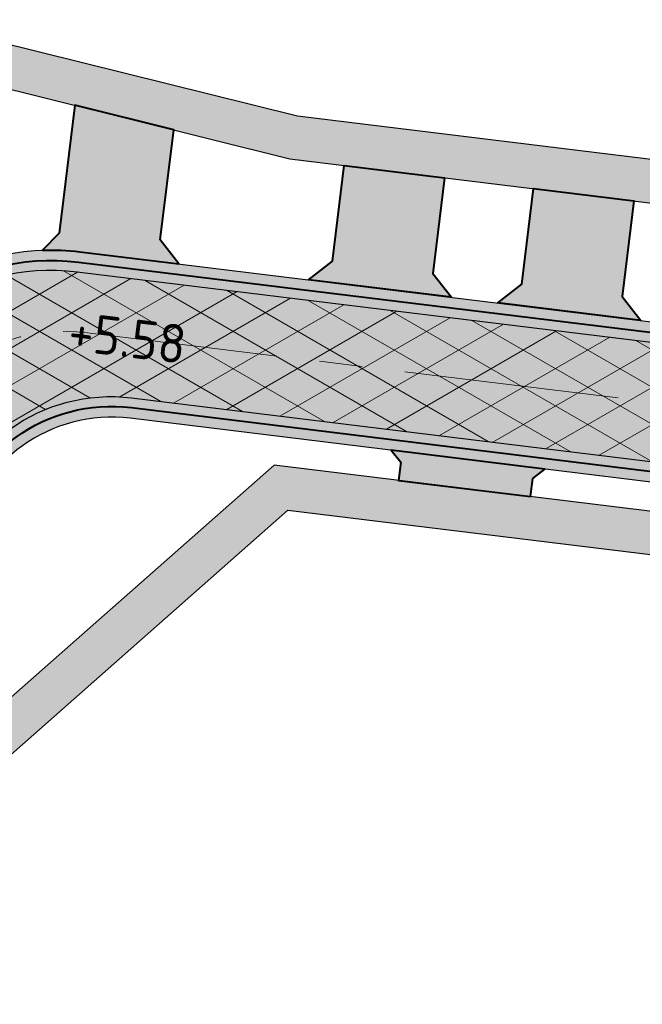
# Model space of a CAD drawing. Header units: metres. Extents: x 207669 to 209690, y 476021 to 477293.
# Tile 23 of 49: x 208266 to 208295, y 477095 to 477140. Entities that reach past the tile are written whole.
import ezdxf

# ---------------------------------------------------------------- set-up
doc = ezdxf.new("R2010")
doc.units = ezdxf.units.M
doc.linetypes.add('AM-AS', pattern=[16, 10, -2, 2, -2])
for name, color, linetype, lineweight, true_color in [('N-WE-AM-AS_WEG-G', 7, 'AM-AS', 18, 0xd60000), ('N-WE-VH-FUNDERING_GRANULAAT-G', 7, 'CONTINUOUS', 40, 0x99004c), ('N-WE-VH-FUNDERING_ZANDBED-BREED-G', 7, 'CONTINUOUS', 30, 0xa57c00), ('N-WE-VH-FUNDERING_ZANDBED_BREED-A', 7, 'CONTINUOUS', 40, 0xa57c00), ('N-WE-VH-FUNDERING_ZANDBED_OVERIG-A', 7, 'CONTINUOUS', 40, 0x0007d1), ('N-WE-VH-FUNDERING_ZANDBED_OVERIG-G', 7, 'CONTINUOUS', 40, 0x0007d1), ('N-WE-VH-FUNDERING_ZANDBED_SMAL-A', 7, 'CONTINUOUS', 40, 0xa4de1b), ('N-WE-VH-FUNDERING_ZANDBED_SMAL-G', 7, 'CONTINUOUS', 30, 0x931077), ('T-WE-AL-HOOGTELABEL_WEG_ASFALT', 7, 'CONTINUOUS', 18, 0x0b05c2)]:
    doc.layers.add(name, color=color, linetype=linetype, lineweight=lineweight, true_color=true_color)
doc.layers.add('T-WE-VH-KANTVERHARDING_BOUWWEG-G', color=60, linetype='CONTINUOUS', lineweight=25)
doc.layers.add('T-WE-VH-VERHARDING_ASFALT_BOUWWEG-100MM-A', color=252, linetype='CONTINUOUS', lineweight=18)
doc.styles.add('NLCS-ISO-M200-T18', font='NLCS-ISO.ttf', dxfattribs={"height": 0.36})

msp = doc.modelspace()

# ---------------------------------------------------------------- hatches: boundary and pattern name
at = {"layer": 'N-WE-VH-FUNDERING_ZANDBED_BREED-A', "transparency": 33554559}
h = msp.add_hatch(color=256, dxfattribs=at)
h.dxf.hatch_style = 1
edge = h.paths.add_edge_path()
edge.add_line((208241.9750321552, 477040.1824859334), (208245.8237401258, 477067.533486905))
edge.add_arc((208259.3603786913, 477065.6286729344), 13.66999999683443, 168.2771260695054, 171.9901901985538, ccw=False)
edge.add_line((208245.9755106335, 477068.4061190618), (208256.889665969, 477121.0028293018))
edge.add_arc((208267.5623113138, 477118.7881868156), 10.89999999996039, 83.0200956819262, 168.277126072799, ccw=False)
edge.add_line((208268.8868925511, 477129.6074051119), (208301.0209906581, 477125.6732739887))
edge.add_arc((208303.0017864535, 477141.8524719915), 16.29999999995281, 263.020095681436, 272.1922448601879)
edge.add_line((208303.6253031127, 477125.5644019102), (208323.1085325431, 477126.3102311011))
edge.add_arc((208327.0753225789, 477022.6861288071), 103.6999999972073, 79.60489942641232, 92.19224486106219, ccw=False)
edge.add_line((208345.7864360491, 477124.684090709), (208385.9372846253, 477117.3185799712))
edge.add_arc((208396.0957772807, 477172.6945226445), 56.29999999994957, 259.6048994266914, 280.4526706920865)
edge.add_line((208406.3099058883, 477117.328815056), (208472.9579505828, 477129.6243627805))
edge.add_arc((208479.9790301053, 477091.5665850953), 38.69999999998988, 83.79289849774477, 100.4526706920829, ccw=False)
edge.add_line((208484.1633737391, 477130.0397090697), (208516.4420448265, 477126.5290752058))
edge.add_arc((208512.2577011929, 477088.0559512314), 38.69999999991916, 68.52347740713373, 83.7928984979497, ccw=False)
edge.add_line((208526.426543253, 477124.0689199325), (208559.4899959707, 477111.0605272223))
edge.add_arc((208570.9495504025, 477140.1872951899), 31.30000000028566, 248.5234774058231, 254.7176447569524)
edge.add_line((208562.6996218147, 477109.9941059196), (208662.1324072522, 477082.8252841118))
edge.add_arc((208659.7865809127, 477074.2400002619), 8.899999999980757, 0.2433118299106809, 74.71764475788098, ccw=False)
edge.add_line((208668.6865006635, 477074.2777948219), (208668.9800311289, 477005.1567999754))
edge.add_arc((208700.329748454, 477005.2899302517), 31.35000000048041, 180.2433118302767, 192.4963701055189)
edge.add_line((208669.7224388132, 476998.5064874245), (208676.3070943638, 476968.7961181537))
edge.add_arc((208667.617937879, 476966.8703560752), 8.899999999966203, -32.01709219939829, 12.496370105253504, ccw=False)
edge.add_line((208675.1641586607, 476962.1518232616), (208653.7455270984, 476928.0862087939))
edge.add_arc((208657.0946910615, 476925.9920261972), 3.949999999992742, 147.9828684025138, 172.6542173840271)
edge.add_line((208653.1771103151, 476926.4970619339), (208652.0004171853, 476917.3694101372))
edge.add_line((208652.0004171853, 476917.3694101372), (208650.872547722, 476917.6148983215))
edge.add_line((208650.872547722, 476917.6148983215), (208650.0316690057, 476911.0921712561))
edge.add_arc((208614.4263148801, 476915.6822428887), 35.89999999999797, 344.68426677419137, 352.6542173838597, ccw=False)
edge.add_line((208649.0513236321, 476906.1996921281), (208648.784278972, 476905.2248173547))
edge.add_arc((208642.0771049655, 476906.8621749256), 6.904138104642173, 346.2812560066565, 425.1013838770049)
edge.add_line((208644.9838431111, 476913.1246022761), (208636.7342816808, 476916.9525641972))
edge.add_arc((208638.8809382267, 476921.5787792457), 5.100000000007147, 245.1077545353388, 352.6542173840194)
edge.add_line((208643.9390804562, 476920.9267077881), (208644.8384038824, 476927.902792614))
edge.add_arc((208655.6489431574, 476926.509149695), 10.90000000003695, 147.9829078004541, 172.6542173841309, ccw=False)
edge.add_line((208646.4069424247, 476932.2880269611), (208667.3954210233, 476965.8543281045))
edge.add_arc((208661.3754021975, 476969.6185509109), 7.099999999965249, 327.9829077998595, 372.4963701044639)
edge.add_line((208668.307201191, 476971.1548330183), (208662.5953778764, 476996.9269297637))
edge.add_arc((208700.3297484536, 477005.2899302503), 38.64999999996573, 180.2433118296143, 192.4963701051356, ccw=False)
edge.add_line((208661.6800969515, 477005.1257999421), (208661.4047594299, 477069.9626930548))
edge.add_arc((208654.3048234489, 477069.9325423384), 7.099999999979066, 0.2433118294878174, 74.71764475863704)
edge.add_line((208656.1762130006, 477076.7814766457), (208560.7491594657, 477102.8557800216))
edge.add_arc((208570.9495504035, 477140.1872951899), 38.70000000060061, 248.5234774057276, 254.7176447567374, ccw=False)
edge.add_line((208556.7807083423, 477104.1743264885), (208523.7172556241, 477117.1827191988))
edge.add_arc((208512.2577011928, 477088.0559512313), 31.2999999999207, 68.52347740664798, 83.79289849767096)
edge.add_line((208515.6419377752, 477119.1724571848), (208483.3632666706, 477122.6830910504))
edge.add_arc((208479.9790300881, 477091.5665850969), 31.29999999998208, 83.79289849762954, 100.4526706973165)
edge.add_line((208474.3004825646, 477122.3471649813), (208407.6524378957, 477110.0516172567))
edge.add_arc((208396.0957772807, 477172.6945226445), 63.69999999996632, 259.6048994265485, 280.45267069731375, ccw=False)
edge.add_line((208384.6020653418, 477110.0400368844), (208344.4512167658, 477117.4055476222))
edge.add_arc((208327.075322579, 477022.6861288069), 96.29999999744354, 79.60489942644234, 92.19224486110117)
edge.add_line((208323.391601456, 477118.9156471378), (208303.9083720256, 477118.1698179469))
edge.add_arc((208303.0017864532, 477141.8524719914), 23.6999999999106, 263.0200956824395, 272.19224486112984, ccw=False)
edge.add_line((208300.1217336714, 477118.328116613), (208271.2269552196, 477121.8656625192))
edge.add_arc((208270.3641545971, 477114.8182817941), 7.099999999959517, 83.02009568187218, 168.277126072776)
edge.add_line((208263.4122479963, 477116.2608470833), (208253.1773396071, 477066.9375147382))
edge.add_arc((208260.1292462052, 477065.4949494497), 7.099999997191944, 168.2771260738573, 171.990190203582)
edge.add_line((208253.0985122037, 477066.4842822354), (208249.2747523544, 477039.3105761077))
edge.add_arc((208236.5006018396, 477041.1080962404), 12.90000000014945, 333.0134099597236, 351.99019020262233, ccw=False)
edge.add_line((208247.9959563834, 477035.2543090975), (208245.8669725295, 477031.0735243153))
edge.add_arc((208250.4116475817, 477028.759236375), 5.100000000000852, 153.0134099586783, 270.7537906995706)
edge.add_line((208250.478741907, 477023.6596777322), (208270.3607634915, 477023.9212632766))
edge.add_arc((208270.5041611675, 477013.0222065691), 10.90000000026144, 80.38126543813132, 90.7537907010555, ccw=False)
edge.add_line((208272.3254545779, 477023.7689684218), (208311.8324407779, 477017.0735736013))
edge.add_arc((208310.0111473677, 477006.3268117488), 10.89999999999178, 60.82544130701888, 80.38126543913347, ccw=False)
edge.add_arc((208314.664659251, 477008.9756539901), 6.89999999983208, 84.51170172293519, 162.4537752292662)
edge.add_line((208308.0856883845, 477011.0558324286), (208306.0620032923, 477004.6555328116))
edge.add_line((208306.0620032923, 477004.6555328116), (208303.1128296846, 477005.5880201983))
edge.add_line((208303.1128296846, 477005.5880201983), (208300.8939163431, 477008.9876274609))
edge.add_line((208300.8939163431, 477008.9876274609), (208271.0324954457, 477014.0483527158))
edge.add_arc((208270.2053943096, 477009.1679425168), 4.949999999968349, 80.38126543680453, 90.75379070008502)
edge.add_line((208270.1402733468, 477014.1175141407), (208240.911711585, 477013.7329572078))
edge.add_line((208240.911711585, 477013.7329572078), (208230.2707394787, 476986.870125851))
edge.add_line((208230.2707394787, 476986.870125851), (208236.71988237, 476935.1364977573))
edge.add_line((208236.71988237, 476935.1364977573), (208233.545691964, 476934.7407067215))
edge.add_line((208233.545691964, 476934.7407067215), (208235.013786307, 476922.9667892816))
edge.add_arc((208240.07459609, 476923.5978236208), 5.099999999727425, 187.1075491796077, 227.9120102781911)
edge.add_line((208236.6562136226, 476919.8130301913), (208236.0784737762, 476920.334830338))
edge.add_arc((208231.4536420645, 476915.2141925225), 6.899999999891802, 47.9124431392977, 119.0235292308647)
edge.add_line((208228.1059776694, 476921.2476942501), (208223.462697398, 476918.6713886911))
edge.add_line((208223.462697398, 476918.6713886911), (208220.9835072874, 476923.1418432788))
edge.add_line((208220.9835072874, 476923.1418432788), (208224.159716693, 476923.5378860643))
edge.add_line((208224.159716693, 476923.5378860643), (208216.1485905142, 476987.7860310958))
edge.add_line((208216.1485905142, 476987.7860310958), (208218.1332218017, 476988.0334955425))
edge.add_line((208218.1332218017, 476988.0334955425), (208226.8722757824, 477010.0622321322))
edge.add_arc((208223.2471205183, 477011.5003730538), 3.899999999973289, 338.3612011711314, 450.7537906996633)
edge.add_line((208223.195813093, 477015.4000355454), (208214.7347579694, 477015.2887143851))
edge.add_line((208214.7347579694, 477015.2887143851), (208214.9448896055, 477013.6034871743))
edge.add_line((208214.9448896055, 477013.6034871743), (208144.0328260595, 477006.6798350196))
edge.add_line((208144.0328260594, 477006.6798350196), (208147.3023794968, 476980.4584600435))
edge.add_line((208147.3023794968, 476980.4584600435), (208120.0993705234, 476965.3649788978))
edge.add_arc((208121.8459780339, 476962.2170649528), 3.600000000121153, 119.0235292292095, 143.6478475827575)
edge.add_line((208118.9465773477, 476964.3509524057), (208125.8960127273, 476951.8259721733))
edge.add_line((208125.8960127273, 476951.8259721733), (208131.8078459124, 476929.2730775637))
edge.add_line((208131.8078459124, 476929.2730775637), (208156.8072840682, 476884.2165439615))
edge.add_arc((208156.226054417, 476889.2833153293), 5.100000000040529, 276.5440236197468, 292.7367420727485)
edge.add_line((208158.1971919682, 476884.5796341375), (208172.2290204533, 476890.4598506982))
edge.add_line((208172.2290204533, 476890.4598506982), (208176.3876962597, 476892.5520118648))
edge.add_arc((208179.7353606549, 476886.518510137), 6.90000000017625, 119.0235292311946, 209.0235292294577)
edge.add_line((208173.701858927, 476883.1708457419), (208175.9469894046, 476879.1244429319))
edge.add_arc((208171.4874446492, 476876.6500822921), 5.10000000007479, 29.02352922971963, 112.73674207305)
edge.add_line((208169.5163070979, 476881.3537634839), (208151.2823648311, 476873.7125975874))
edge.add_arc((208163.3990633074, 476844.798792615), 31.34999999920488, 112.736742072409, 119.0336792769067)
edge.add_line((208148.1841668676, 476872.2091816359), (208147.5467331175, 476871.8553563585))
edge.add_arc((208148.5659127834, 476870.0192537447), 2.099999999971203, 119.0336792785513, 209.0341220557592)
edge.add_line((208146.7298180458, 476869.0000598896), (208149.0977255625, 476864.7342349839))
edge.add_line((208149.0977255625, 476864.7342349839), (208143.7969218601, 476861.9210094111))
edge.add_line((208143.7969218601, 476861.9210094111), (208140.9984681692, 476866.9624704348))
edge.add_arc((208140.036704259, 476866.4286069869), 1.099999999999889, 29.03412205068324, 119.0336792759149)
edge.add_line((208139.5028482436, 476867.3903750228), (208138.1913531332, 476866.6623932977))
edge.add_line((208138.1913531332, 476866.6623932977), (208133.9933035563, 476874.2253873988))
edge.add_line((208133.9933035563, 476874.2253873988), (208136.865735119, 476875.8198101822))
edge.add_arc((208135.807804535, 476875.518508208), 1.100000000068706, 15.89712057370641, 29.03367929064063)
edge.add_line((208136.7695725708, 476876.0523642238), (208134.2495170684, 476880.5923689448))
edge.add_line((208134.2495170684, 476880.5923689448), (208138.8834903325, 476883.164584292))
edge.add_line((208138.8834903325, 476883.164584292), (208141.4015109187, 476878.6282455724))
edge.add_arc((208142.3632789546, 476879.1621015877), 1.100000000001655, 209.0336792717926, 222.3946059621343)
edge.add_line((208141.550908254, 476878.4204454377), (208145.1115993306, 476880.3969057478))
edge.add_arc((208140.584110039, 476882.7446367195), 5.100000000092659, 332.5909890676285, 389.0235292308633)
edge.add_line((208145.0436547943, 476885.2189973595), (208123.3056370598, 476924.3974669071))
edge.add_arc((208132.8368209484, 476929.6858063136), 10.89999999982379, 194.688571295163, 209.0235292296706, ccw=False)
edge.add_line((208122.2930509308, 476926.921947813), (208116.891581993, 476947.5278674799))
edge.add_arc((208111.9582584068, 476946.2346859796), 5.099999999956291, 14.68857129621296, 29.02352922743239)
edge.add_line((208116.4178031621, 476948.7090466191), (208111.7465460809, 476957.1280618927))
edge.add_arc((208121.2777299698, 476962.4164012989), 10.89999999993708, 119.0235292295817, 209.0235292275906, ccw=False)
edge.add_line((208115.9893905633, 476971.9475851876), (208135.975976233, 476983.037062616))
edge.add_arc((208133.5016155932, 476987.4966073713), 5.100000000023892, 299.0235292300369, 373.7005849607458)
edge.add_line((208138.4565037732, 476988.7045325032), (208134.9854861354, 477002.9425873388))
edge.add_arc((208145.5753451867, 477005.5242312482), 10.90000000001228, 95.57654574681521, 193.7005849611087, ccw=False)
edge.add_line((208144.5161323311, 477016.3726444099), (208213.8136298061, 477023.1386846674))
edge.add_arc((208214.8728426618, 477012.2902715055), 10.90000000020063, 90.75379069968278, 95.57654574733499, ccw=False)
edge.add_line((208214.7294449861, 477023.1893282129), (208230.7079117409, 477023.399555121))
edge.add_arc((208230.6408174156, 477028.4991137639), 5.100000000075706, 270.7537906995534, 333.0134099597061)
edge.add_line((208235.1854924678, 477026.1848258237), (208241.4248524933, 477038.4373478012))
edge.add_arc((208236.4791767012, 477040.9558376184), 5.54999999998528, 333.0134099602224, 351.9901902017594)
at = {"layer": 'N-WE-VH-FUNDERING_ZANDBED_OVERIG-A', "transparency": 33554559}
h = msp.add_hatch(color=256, dxfattribs=at)
h.dxf.hatch_style = 1
edge = h.paths.add_edge_path()
edge.add_line((208273.5010638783, 477129.0424987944), (208272.6312783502, 477130.1549690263))
edge.add_line((208272.6312783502, 477130.1549690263), (208273.2580015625, 477135.2740625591))
edge.add_line((208273.2580015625, 477135.2740625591), (208268.6627513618, 477136.4162989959))
edge.add_line((208268.6627513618, 477136.4162989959), (208267.9341222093, 477130.4648347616))
edge.add_line((208267.9341222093, 477130.4648347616), (208267.1562285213, 477129.6806198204))
edge.add_arc((208267.5623113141, 477118.788186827), 10.8999999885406, 83.02009567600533, 92.135065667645, ccw=False)
edge.add_line((208268.8868925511, 477129.6074051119), (208273.5010638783, 477129.0424987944))
h = msp.add_hatch(color=256, dxfattribs=at)
h.dxf.hatch_style = 1
h.paths.add_polyline_path([(208286.1729542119, 477127.4910976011), (208279.5255309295, 477128.3049320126), (208280.6380013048, 477129.1747176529), (208281.1826379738, 477133.6233029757), (208285.8478022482, 477133.0521507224), (208285.303126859, 477128.6036213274)])
h = msp.add_hatch(color=256, dxfattribs=at)
h.dxf.hatch_style = 1
h.paths.add_polyline_path([(208294.9795181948, 477126.4129227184), (208288.3321438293, 477127.2267511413), (208289.4445866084, 477128.0965152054), (208289.9892178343, 477132.545078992), (208294.6543987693, 477131.9740374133), (208294.1097541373, 477127.5253654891)])
h = msp.add_hatch(color=256, dxfattribs=at)
h.dxf.hatch_style = 1
h.paths.add_polyline_path([(208289.8560705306, 477118.2248471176), (208289.9595424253, 477119.0700085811), (208290.514957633, 477119.5042602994), (208283.3778868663, 477120.3780415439), (208283.812138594, 477119.8226263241), (208283.7086666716, 477118.9774648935)])
at = {"layer": 'N-WE-VH-FUNDERING_ZANDBED_SMAL-A', "transparency": 33554559}
h = msp.add_hatch(color=256, dxfattribs=at)
h.dxf.hatch_style = 1
h.paths.add_polyline_path([(208333.473806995, 477133.9204355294), (208304.3259930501, 477132.8046334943), (208279.0167057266, 477135.9034881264), (208260.9428483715, 477140.3960875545), (208260.4603917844, 477138.4551507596), (208278.6525968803, 477133.93313376), (208304.2421780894, 477130.7999601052), (208333.2276207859, 477131.9095464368)])
h = msp.add_hatch(color=256, dxfattribs=at)
h.dxf.hatch_style = 1
edge = h.paths.add_edge_path()
edge.add_line((208278.5707512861, 477117.5915594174), (208300.623379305, 477114.8916880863))
edge.add_line((208300.623379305, 477114.8916880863), (208300.241793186, 477111.7748815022))
edge.add_line((208300.241793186, 477111.7748815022), (208329.5205245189, 477112.8956881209))
edge.add_line((208329.5205245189, 477112.8956881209), (208330.8793229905, 477112.7293323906))
edge.add_line((208330.8793229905, 477112.7293323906), (208330.9441158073, 477113.2585620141))
edge.add_arc((208325.8819127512, 477113.8783202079), 5.100000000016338, 353.0200956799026, 369.7351123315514)
edge.add_line((208330.908472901, 477114.7406966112), (208329.6043289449, 477114.9003610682))
edge.add_line((208329.6043289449, 477114.9003610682), (208302.5124041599, 477113.8632666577))
edge.add_line((208302.5124041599, 477113.8632666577), (208302.8515994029, 477116.6338233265))
edge.add_line((208302.8515994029, 477116.6338233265), (208277.9223868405, 477119.68587074))
edge.add_line((208277.9223868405, 477119.68587074), (208262.5227381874, 477106.1172582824))
edge.add_line((208262.5227381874, 477106.1172582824), (208254.3035962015, 477066.5081620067))
edge.add_line((208254.3035962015, 477066.5081620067), (208250.1421419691, 477036.9346169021))
edge.add_line((208250.1421419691, 477036.9346169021), (208245.4278218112, 477027.6768867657))
edge.add_arc((208250.4116475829, 477028.759236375), 5.100000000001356, 192.252799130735, 220.5339043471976)
edge.add_line((208246.5355377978, 477025.4447570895), (208252.0760525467, 477036.324924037))
edge.add_line((208252.0760525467, 477036.324924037), (208256.2750513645, 477066.1652812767))
edge.add_line((208256.2750513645, 477066.1652812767), (208264.3454750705, 477105.0576851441))
edge.add_line((208264.3454750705, 477105.0576851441), (208278.5707512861, 477117.5915594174))
at = {"layer": 'T-WE-VH-VERHARDING_ASFALT_BOUWWEG-100MM-A'}
h = msp.add_hatch(dxfattribs=at)
h.set_pattern_fill('AVH-ASFALT', color=256, scale=1.5, angle=270, pattern_type=2)
h.set_pattern_definition([(329.9999999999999, (207991.0131754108, 476552.5954628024), (0.7500000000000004, 1.299038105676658), []), (29.99999999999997, (207991.0131754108, 476552.5954628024), (-0.7499999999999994, 1.299038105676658), [])])
edge = h.paths.add_edge_path()
edge.add_line((208598.0668640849, 476553.2350907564), (208597.3597609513, 476558.6895641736))
edge.add_arc((208596.3347866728, 476566.6236317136), 7.999999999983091, 167.5645903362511, 277.36107089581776, ccw=False)
edge.add_line((208588.5224716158, 476568.3463427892), (208663.4988565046, 476908.3564285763))
edge.add_arc((208653.7334626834, 476910.5098174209), 9.999999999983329, 347.56459033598, 362.5645903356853)
edge.add_line((208663.7234468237, 476910.9572734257), (208662.2903712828, 476942.9523785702))
edge.add_arc((208670.2823585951, 476943.3103433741), 8.000000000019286, 147.9829078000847, 182.564590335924, ccw=False)
edge.add_line((208663.4992387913, 476947.5517211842), (208673.5813185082, 476963.6757161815))
edge.add_arc((208665.1024187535, 476968.977438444), 9.999999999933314, 327.9829078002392, 372.496370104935)
edge.add_line((208674.8655159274, 476971.1412160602), (208668.8437600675, 476998.3117474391))
edge.add_arc((208700.3297484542, 477005.2899302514), 32.25000000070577, 180.2433118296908, 192.4963701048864, ccw=False)
edge.add_line((208668.080039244, 477005.1529780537), (208667.7931844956, 477072.7019650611))
edge.add_arc((208657.7932746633, 477072.6594992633), 9.999999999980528, 0.2433118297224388, 74.71764475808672)
edge.add_line((208660.4290345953, 477082.3058856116), (208562.4492246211, 477109.0776992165))
edge.add_arc((208570.9495504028, 477140.1872951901), 32.2500000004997, 248.523477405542, 254.717644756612, ccw=False)
edge.add_line((208559.1421820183, 477110.1764879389), (208526.0787293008, 477123.1848806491))
edge.add_arc((208512.2577011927, 477088.0559512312), 37.75000000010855, 68.52347740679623, 83.79289849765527)
edge.add_line((208516.3393283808, 477125.5846445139), (208484.0606572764, 477129.0952783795))
edge.add_arc((208479.9790300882, 477091.5665850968), 37.75000000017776, 83.79289849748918, 100.4526706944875)
edge.add_line((208473.1303026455, 477128.6901279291), (208406.483101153, 477116.394735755))
edge.add_arc((208396.0941313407, 477172.6942189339), 57.24999999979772, 259.3435220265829, 280.4552038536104, ccw=False)
edge.add_line((208385.507451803, 477116.4315784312), (208345.6150227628, 477123.7496831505))
edge.add_arc((208327.0753225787, 477022.6861288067), 102.7499999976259, 79.60489942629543, 92.19224486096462)
edge.add_line((208323.1448724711, 477125.3609264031), (208303.6616430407, 477124.6150972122))
edge.add_arc((208303.0017864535, 477141.8524719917), 17.25000000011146, 263.0200956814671, 272.19224486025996, ccw=False)
edge.add_line((208300.9055455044, 477124.7303145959), (208268.7673296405, 477128.6649498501))
edge.add_arc((208267.5521174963, 477118.7390615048), 9.999999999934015, 83.02009568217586, 168.2771260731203)
edge.add_line((208257.7606997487, 477120.7708436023), (208246.8566065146, 477068.2226239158))
edge.add_arc((208259.3406641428, 477065.6321017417), 12.74999999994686, 168.2771260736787, 171.9901902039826)
edge.add_line((208246.715050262, 477067.4087204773), (208243.1391454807, 477041.9964065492))
edge.add_arc((208235.2171916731, 477043.1111477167), 8.000000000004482, 271.25365755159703, 351.9901902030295, ccw=False)
edge.add_line((208235.3922213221, 477035.113062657), (208066.2421497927, 477031.4113918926))
edge.add_line((208066.2421497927, 477031.4113918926), (208044.2191598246, 477036.8636800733))
edge.add_line((208044.2191598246, 477036.8636800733), (208042.2847942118, 477039.1593672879))
edge.add_line((208042.2847942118, 477039.1593672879), (208002.0779595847, 477042.5937447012))
edge.add_arc((208002.7588222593, 477050.5647186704), 8.000000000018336, 176.3700886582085, 265.117774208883, ccw=False)
edge.add_arc((207951.3573135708, 477053.8338357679), 43.50536122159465, 355.63556999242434, 356.3592230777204, ccw=False)
edge.add_line((207994.7365174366, 477050.5230764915), (207994.4212927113, 477046.3957993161))
edge.add_arc((207950.9279627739, 477049.7176438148), 43.61999999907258, 336.77510252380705, 355.63245947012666, ccw=False)
edge.add_arc((207998.3648879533, 477029.3617471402), 8.00000000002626, 85.11777420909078, 156.7751025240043, ccw=False)
edge.add_line((207999.0457506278, 477037.3327211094), (208046.0630700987, 477033.3166073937))
edge.add_line((208046.0630700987, 477033.3166073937), (208066.4740170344, 477028.2634168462))
edge.add_line((208066.4740170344, 477028.2634168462), (208068.8725253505, 477025.9676380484))
edge.add_line((208068.8725253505, 477025.9676380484), (208238.4872344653, 477029.6794769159))
edge.add_arc((208238.2684474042, 477039.6770832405), 10.00000000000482, 271.253657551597, 351.9901902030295)
edge.add_line((208248.1708896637, 477038.2836567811), (208252.1613935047, 477066.6423359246))
edge.add_arc((208259.3406641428, 477065.6321017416), 7.249999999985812, 168.2771260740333, 171.9901902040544, ccw=False)
edge.add_line((208252.2418862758, 477067.1051437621), (208262.4914142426, 477116.4989297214))
edge.add_arc((208270.3245484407, 477114.8735040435), 8.00000000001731, 83.02009568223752, 168.2771260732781, ccw=False)
edge.add_line((208271.2967181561, 477122.8142147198), (208300.237178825, 477119.2710760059))
edge.add_arc((208303.0017864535, 477141.8524719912), 22.74999999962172, 263.0200956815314, 272.19224486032)
edge.add_line((208303.8720320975, 477119.1191226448), (208323.355261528, 477119.8649518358))
edge.add_arc((208327.0753225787, 477022.6861288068), 97.24999999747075, 79.60489942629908, 92.19224486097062, ccw=False)
edge.add_line((208344.6226300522, 477118.3399551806), (208384.5030026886, 477111.0240621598))
edge.add_arc((208396.0941313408, 477172.6942189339), 62.74999999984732, 259.355239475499, 280.4552038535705)
edge.add_line((208407.4811681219, 477110.9860517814), (208474.128130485, 477123.2813998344))
edge.add_arc((208479.9790300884, 477091.5665850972), 32.24999999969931, 83.79289849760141, 100.45267069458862, ccw=False)
edge.add_line((208483.4659831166, 477123.6275217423), (208515.744654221, 477120.1168878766))
edge.add_arc((208512.257701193, 477088.0559512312), 32.25000000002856, 68.52347740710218, 83.79289849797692, ccw=False)
edge.add_line((208524.0650695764, 477118.0667584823), (208557.128522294, 477105.0583657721))
edge.add_arc((208570.949550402, 477140.1872951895), 37.74999999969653, 248.5234774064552, 254.7176447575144)
edge.add_line((208560.9995566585, 477103.772186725), (208656.4132110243, 477077.7015445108))
edge.add_arc((208654.3046030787, 477069.9844354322), 8.000000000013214, 0.24331182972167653, 74.71764475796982, ccw=False)
edge.add_line((208662.3045309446, 477070.0184080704), (208662.5800888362, 477005.1296218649))
edge.add_arc((208700.3297484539, 477005.2899302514), 37.7500000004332, 180.2433118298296, 192.4963701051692)
edge.add_line((208663.4740566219, 476997.1216697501), (208669.1858799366, 476971.3495730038))
edge.add_arc((208661.3754021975, 476969.6185509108), 8.000000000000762, -32.01709219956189, 12.496370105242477, ccw=False)
edge.add_line((208668.1585220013, 476965.3771731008), (208658.2582133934, 476949.5438796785))
edge.add_arc((208666.7371131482, 476944.242157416), 10.00000000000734, 147.9829078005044, 182.5645903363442)
edge.add_line((208656.7471290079, 476943.794701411), (208658.2083375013, 476911.1714948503))
edge.add_arc((208650.2163501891, 476910.8135300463), 7.999999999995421, -12.43540966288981, 2.564590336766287, ccw=False)
edge.add_line((208658.0286652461, 476909.0908189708), (208582.0786928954, 476564.6656155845))
edge.add_arc((208591.8440867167, 476562.51222674), 9.99999999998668, 167.5645903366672, 277.3976724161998)
edge.add_arc((210001.0809775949, 465708.5369687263), 10935.07777570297, 97.37159738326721, 97.39767241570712, ccw=False)

# ---------------------------------------------------------------- linework, layer by layer
at = {"layer": 'N-WE-AM-AS_WEG-G', "flags": 128}
msp.add_lwpolyline([(208964.3282578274, 476509.738773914), (208959.1464562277, 476511.4625616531, 0.06554346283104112), (208939.9207769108, 476515.1649540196), (208893.520954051, 476517.9218685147, -0.04228755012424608), (208880.9881707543, 476519.7375230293), (208800.9524506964, 476538.3420076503), (208708.9913530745, 476559.3467494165, 0.08735770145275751), (208648.3807954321, 476562.3970501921, 0.001256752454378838), (208593.8356861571, 476555.459902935, -0.5196107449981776), (208584.994102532, 476565.1161256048), (208660.7921107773, 476908.8521876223, 0.06554346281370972), (208660.9717830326, 476910.9328635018), (208659.5048212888, 476943.6845181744, -0.1520467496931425), (208660.7136887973, 476948.2838607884), (208671.0868921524, 476964.873441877, 0.1967063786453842), (208672.1142500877, 476970.8458417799), (208666.1589083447, 476997.7167085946, -0.05351505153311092), (208665.3300640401, 477005.1412999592), (208665.0456300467, 477072.1202439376, 0.3368982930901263), (208659.1543101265, 477079.8033803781), (208561.7243906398, 477106.4249429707, -0.02703373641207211), (208558.1353521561, 477107.6174268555), (208525.0718994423, 477120.6258195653, 0.06672417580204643), (208516.0419913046, 477122.8507661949), (208483.7633201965, 477126.3614000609, 0.07282027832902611), (208473.6292165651, 477125.9857638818), (208406.9820150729, 477113.6903717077, -0.09235186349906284), (208385.0051580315, 477113.7278329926), (208345.1188264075, 477121.0448191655, 0.05497794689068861), (208323.2500669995, 477122.6129391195), (208303.7668375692, 477121.8671099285, -0.04004243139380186), (208300.5713621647, 477122.0006953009), (208269.1183795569, 477125.8514384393, 0.3901704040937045), (208260.3130756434, 477119.5361534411), (208249.5492463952, 477067.663883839, 0.01620271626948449), (208249.4382218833, 477067.025528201), (208245.5365606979, 477039.2982130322, -0.3676139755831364), (208237.7896365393, 477032.41486914), (208070.7154982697, 477028.7586279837), (208038.5719050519, 477036.7164999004), (208001.0577792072, 477039.9208721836)], format="xyb", dxfattribs=at)
at = {"layer": 'N-WE-VH-FUNDERING_GRANULAAT-G', "flags": 128}
for points in [[(208484.1093124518, 477129.5426402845, 0.07282027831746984), (208473.0486622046, 477129.1326602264), (208406.4006175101, 477116.8371125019, -0.09121730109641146), (208385.8470671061, 477116.8267865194), (208345.69621853, 477124.1922972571, 0.05497794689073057), (208323.127658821, 477125.8105970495), (208303.6444293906, 477125.0647678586, -0.04004243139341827), (208300.9602300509, 477125.1769795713), (208268.8261319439, 477129.1111106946, 0.3901704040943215), (208257.3792368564, 477120.9012401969), (208246.4650815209, 477068.3045299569, 0.01620271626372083), (208246.3188622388, 477067.463815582), (208242.4701542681, 477040.1128146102, -0.082991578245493), (208241.8704088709, 477038.2104568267), (208241.8704088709, 477038.2104568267), (208235.6310488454, 477025.9579348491, -0.2785448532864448), (208230.7144896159, 477022.8995983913), (208214.7360228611, 477022.6893714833, 0.02104634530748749)], [(208248.7796302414, 477039.3802474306), (208252.6033900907, 477066.5539535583, -0.01620271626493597), (208252.6877687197, 477067.0391038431), (208262.9226771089, 477116.3624361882, -0.3901704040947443), (208271.2877158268, 477122.3619569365), (208300.1824942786, 477118.8244110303, 0.04004243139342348), (208303.8892457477, 477118.6694519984), (208323.3724751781, 477119.4152811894, -0.05497794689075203), (208344.5414342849, 477117.897341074)]]:
    msp.add_lwpolyline(points, format="xyb", dxfattribs=at)
at = {"layer": 'N-WE-VH-FUNDERING_ZANDBED-BREED-G', "flags": 128}
for points in [[(208214.7294449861, 477023.1893282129), (208230.7079117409, 477023.399555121, 0.2785448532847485), (208235.1854924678, 477026.1848258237), (208241.4248524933, 477038.4373478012, 0.08299157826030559), (208241.9750321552, 477040.1824859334), (208245.8237401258, 477067.533486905, -0.01620271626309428), (208245.9755106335, 477068.4061190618), (208256.889665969, 477121.0028293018, -0.3901704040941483), (208268.8868925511, 477129.6074051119), (208301.0209906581, 477125.6732739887, 0.04004243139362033), (208303.6253031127, 477125.5644019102), (208323.1085325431, 477126.3102311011, -0.05497794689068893), (208345.7864360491, 477124.684090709), (208385.9372846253, 477117.3185799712, 0.0912173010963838), (208406.3099058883, 477117.328815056), (208472.9579505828, 477129.6243627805, -0.07282027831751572), (208484.1633737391, 477130.0397090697)], [(208344.4512167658, 477117.4055476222, 0.05497794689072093), (208323.391601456, 477118.9156471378), (208303.9083720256, 477118.1698179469, -0.04004243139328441), (208300.1217336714, 477118.328116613), (208271.2269552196, 477121.8656625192, 0.3901704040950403), (208263.4122479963, 477116.2608470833), (208253.1773396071, 477066.9375147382, 0.01620271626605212), (208253.0985122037, 477066.4842822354), (208249.2747523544, 477039.3105761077, -0.08299157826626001), (208247.9959563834, 477035.2543090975), (208245.8669725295, 477031.0735243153, 0.5642783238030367), (208250.478741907, 477023.6596777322), (208270.3607634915, 477023.9212632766, -0.04528960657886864), (208272.3254545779, 477023.7689684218), (208311.8324407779, 477017.0735736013, -0.08553607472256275), (208315.3245922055, 477015.8440226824, 0.3538341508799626), (208308.0856883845, 477011.0558324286), (208306.0620032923, 477004.6555328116), (208303.1128296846, 477005.5880201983), (208300.8939163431, 477008.9876274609), (208271.0324954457, 477014.0483527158, 0.0452896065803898), (208270.1402733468, 477014.1175141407), (208240.911711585, 477013.7329572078), (208230.2707394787, 476986.870125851)]]:
    msp.add_lwpolyline(points, format="xyb", dxfattribs=at)
at = {"layer": 'N-WE-VH-FUNDERING_ZANDBED_OVERIG-G', "flags": 128}
msp.add_lwpolyline([(208273.5010638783, 477129.0424987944), (208272.6312783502, 477130.1549690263), (208273.2580015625, 477135.2740625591), (208268.6627513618, 477136.4162989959), (208267.9341222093, 477130.4648347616), (208267.1562285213, 477129.6806198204, -0.0397925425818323), (208268.8868925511, 477129.6074051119)], format="xyb", close=True, dxfattribs=at)
for points in [[(208286.1729542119, 477127.4910976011), (208279.5255309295, 477128.3049320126), (208280.6380013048, 477129.1747176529), (208281.1826379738, 477133.6233029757), (208285.8478022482, 477133.0521507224), (208285.303126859, 477128.6036213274)], [(208294.9795181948, 477126.4129227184), (208288.3321438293, 477127.2267511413), (208289.4445866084, 477128.0965152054), (208289.9892178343, 477132.545078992), (208294.6543987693, 477131.9740374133), (208294.1097541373, 477127.5253654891)], [(208289.8560705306, 477118.2248471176), (208289.9595424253, 477119.0700085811), (208290.514957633, 477119.5042602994), (208283.3778868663, 477120.3780415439), (208283.812138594, 477119.8226263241), (208283.7086666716, 477118.9774648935), (208289.8560705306, 477118.2248471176)]]:
    msp.add_lwpolyline(points, close=True, dxfattribs=at)
at = {"layer": 'N-WE-VH-FUNDERING_ZANDBED_SMAL-G', "flags": 128}
msp.add_lwpolyline([(208333.473806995, 477133.9204355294), (208304.3259930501, 477132.8046334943), (208279.0167057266, 477135.9034881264), (208260.9428483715, 477140.3960875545), (208260.4603917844, 477138.4551507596), (208278.6525968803, 477133.93313376), (208304.2421780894, 477130.7999601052), (208333.2276207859, 477131.9095464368)], close=True, dxfattribs=at)
msp.add_lwpolyline([(208278.5707512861, 477117.5915594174), (208300.623379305, 477114.8916880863), (208300.241793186, 477111.7748815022), (208329.5205245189, 477112.8956881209), (208330.8793229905, 477112.7293323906), (208330.9441158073, 477113.2585620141, 0.0730626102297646), (208330.908472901, 477114.7406966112), (208329.6043289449, 477114.9003610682), (208302.5124041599, 477113.8632666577), (208302.8515994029, 477116.6338233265), (208277.9223868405, 477119.68587074), (208262.5227381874, 477106.1172582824), (208254.3035962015, 477066.5081620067), (208250.1421419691, 477036.9346169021), (208245.4278218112, 477027.6768867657, 0.124029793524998), (208246.5355377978, 477025.4447570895), (208252.0760525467, 477036.324924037), (208256.2750513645, 477066.1652812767), (208264.3454750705, 477105.0576851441)], format="xyb", close=True, dxfattribs=at)
at = {"layer": 'T-WE-VH-KANTVERHARDING_BOUWWEG-G', "flags": 128}
for points in [[(208484.0606572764, 477129.0952783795, 0.07282027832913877), (208473.1303026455, 477128.6901279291), (208406.483101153, 477116.394735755, -0.09237853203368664), (208385.507451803, 477116.4315784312), (208345.6150227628, 477123.7496831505, 0.05497794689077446), (208323.1448724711, 477125.3609264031), (208303.6616430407, 477124.6150972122, -0.04004243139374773), (208300.9055455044, 477124.7303145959), (208268.7673296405, 477128.6649498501, 0.3901704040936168), (208257.7606997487, 477120.7708436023), (208246.8566065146, 477068.2226239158, 0.01620271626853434), (208246.715050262, 477067.4087204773), (208243.1391454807, 477041.9964065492, -0.3676139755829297), (208235.3922213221, 477035.113062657), (208066.2421497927, 477031.4113918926)], [(208068.8725253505, 477025.9676380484), (208238.4872344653, 477029.6794769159, 0.3676139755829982), (208248.1708896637, 477038.2836567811), (208252.1613935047, 477066.6423359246, -0.01620271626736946), (208252.2418862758, 477067.1051437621), (208262.4914142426, 477116.4989297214, -0.3901704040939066), (208271.2967181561, 477122.8142147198), (208300.237178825, 477119.2710760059, 0.04004243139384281), (208303.8720320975, 477119.1191226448), (208323.355261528, 477119.8649518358, -0.0549779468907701), (208344.6226300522, 477118.3399551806), (208384.5030026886, 477111.0240621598, 0.09232696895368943), (208407.4811681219, 477110.9860517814), (208474.128130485, 477123.2813998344, -0.07282027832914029), (208483.4659831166, 477123.6275217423)]]:
    msp.add_lwpolyline(points, format="xyb", dxfattribs=at)

# ---------------------------------------------------------------- texts
at = {"layer": 'T-WE-AL-HOOGTELABEL_WEG_ASFALT', "insert": (208271.103557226, 477125.6083960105), "char_height": 1.8, "attachment_point": 5, "rotation": 353.02009568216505, "style": 'NLCS-ISO-M200-T18', "bg_fill": 1, "box_fill_scale": 1.05, "bg_fill_color": 256, "bg_fill_true_color": 9298298, "bg_fill_transparency": 0}
msp.add_mtext('+5.58', dxfattribs=at)

doc.saveas('drawing.dxf')
